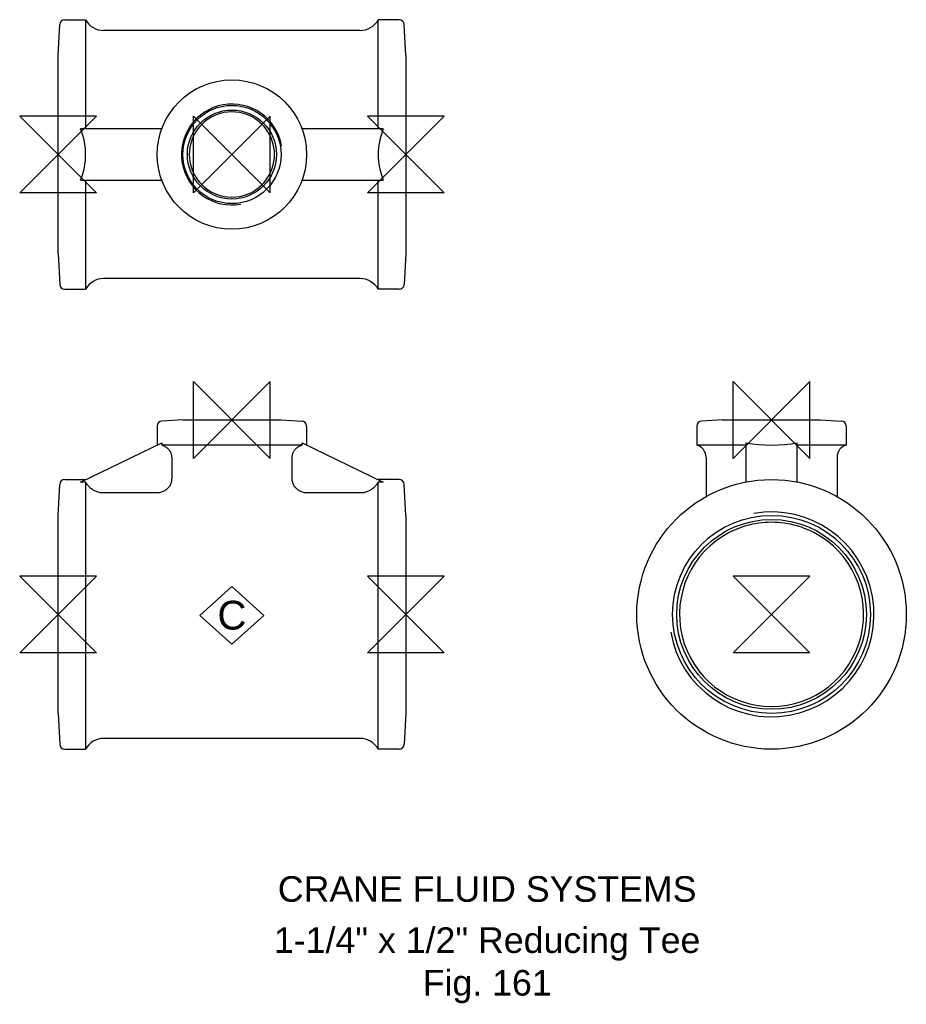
# Model space of a CAD drawing. Extents: x -8 to 166, y -76 to 116.
import ezdxf

# ---------------------------------------------------------------- set-up
doc = ezdxf.new("R2010")
doc.units = 0
doc.header["$MEASUREMENT"] = 0
doc.layers.get('0').update_dxf_attribs({"linetype": 'CONTINUOUS'})
for name, color, linetype in [('DETAIL', 2, 'CONTINUOUS'), ('ORIGIN', 6, 'CONTINUOUS'), ('SYMBOL', 3, 'CONTINUOUS')]:
    doc.layers.add(name, color=color, linetype=linetype)
doc.layers.add('TEXT', color=7, linetype='CONTINUOUS', lineweight=13)
doc.styles.add('fastrack', font='ARIAL.TTF')

# ---------------------------------------------------------------- blocks, each defined once
blk = doc.blocks.new('C Symbol')
at = {"layer": 'SYMBOL'}
for p, q in [((-10, 0), (0, 9)), ((0, 9), (10, 0)), ((0, -9), (-10, 0)), ((10, 0), (0, -9))]:
    blk.add_line(p, q, dxfattribs=at)
at = {"layer": 'SYMBOL', "insert": (0, 0), "char_height": 9, "attachment_point": 5, "style": 'fastrack'}
blk.add_mtext('C', dxfattribs=at)
blk = doc.blocks.new('ZPO')
at = {"layer": 'ORIGIN'}
for p, q in [((-20, 20), (20, -20)), ((20, 20), (-20, -20)), ((-20, -20), (-20, 20)), ((20, -20), (20, 20))]:
    blk.add_line(p, q, dxfattribs=at)

msp = doc.modelspace()

# ---------------------------------------------------------------- linework, layer by layer
at = {"layer": 'DETAIL'}
for p, q in [((1.32, 116.24), (5.4, 116.24)), ((5.4, 116.24), (5.4, 94.89)), ((62.6, 94.89), (62.6, 116.24)), ((66.68, 116.24), (62.6, 116.24)), ((0, 109.24), (0.32, 115.3)), ((59.08, 114.14), (8.92, 114.14)), ((68, 109.24), (67.68, 115.3)), ((0, 70.54), (0, 109.24)), ((68, 109.24), (68, 70.54)), ((20.28, 94.89), (4.41, 94.89)), ((63.59, 94.89), (47.72, 94.89)), ((4.41, 84.89), (20.28, 84.89)), ((5.4, 84.89), (5.4, 63.54)), ((47.72, 84.89), (63.59, 84.89)), ((62.6, 63.54), (62.6, 84.89)), ((0, 70.54), (0.32, 64.49)), ((68, 70.54), (67.68, 64.49)), ((59.08, 65.64), (8.92, 65.64)), ((1.32, 63.54), (5.4, 63.54)), ((66.68, 63.54), (62.6, 63.54)), ((19.4, 36.79), (19.4, 33.1)), ((24.4, 38), (20.35, 37.79)), ((24.4, 38), (43.6, 38)), ((43.6, 38), (47.65, 37.79)), ((48.6, 36.79), (48.6, 33.1)), ((124.92, 36.79), (124.92, 33.1)), ((129.92, 38), (125.87, 37.79)), ((129.92, 38), (149.12, 38)), ((149.12, 38), (153.17, 37.79)), ((154.12, 36.79), (154.12, 33.1)), ((4.41, 25.87), (20.28, 33.53)), ((20.28, 33.53), (20.28, 33.1)), ((47.72, 33.1), (20.28, 33.1)), ((47.72, 33.53), (63.59, 25.87)), ((47.72, 33.1), (47.72, 33.53)), ((134.52, 33.1), (124.92, 33.1)), ((134.52, 33.53), (134.52, 25.87)), ((144.52, 25.87), (144.52, 33.53)), ((154.12, 33.1), (144.52, 33.1)), ((22.22, 30.7), (22.22, 26.54)), ((45.78, 26.54), (45.78, 30.7)), ((126.72, 30.7), (126.72, 23.03)), ((152.32, 30.7), (152.32, 23.03)), ((0, 19.35), (0.32, 25.4)), ((1.32, 26.35), (5.4, 26.35)), ((5.4, 25.87), (4.41, 25.87)), ((5.4, 25.87), (5.4, -26.35)), ((66.68, 26.35), (62.6, 26.35)), ((63.59, 25.87), (62.6, 25.87)), ((62.6, -26.35), (62.6, 25.87)), ((68, 19.35), (67.68, 25.4)), ((19.23, 23.73), (8.92, 23.73)), ((59.08, 23.73), (48.77, 23.73)), ((0, -19.35), (0, 19.35)), ((68, 19.35), (68, -19.35)), ((0, -19.35), (0.32, -25.4)), ((68, -19.35), (67.68, -25.4)), ((59.08, -24.25), (8.92, -24.25)), ((1.32, -26.35), (5.4, -26.35)), ((66.68, -26.35), (62.6, -26.35))]:
    msp.add_line(p, q, dxfattribs=at)
at = {"layer": 'DETAIL', "flags": 128}
for points in [[(20.28, 33.1), (20.42, 33.06), (20.54, 33.02), (20.66, 32.96), (20.79, 32.91), (20.91, 32.84), (21.03, 32.77), (21.15, 32.69), (21.26, 32.6), (21.37, 32.52), (21.47, 32.43), (21.56, 32.33), (21.65, 32.23), (21.74, 32.12), (21.82, 32), (21.89, 31.88), (21.96, 31.76), (22.02, 31.64), (22.07, 31.52), (22.11, 31.38), (22.15, 31.25), (22.18, 31.11), (22.2, 30.97), (22.21, 30.83), (22.22, 30.7)], [(45.78, 30.7), (45.79, 30.83), (45.8, 30.97), (45.82, 31.11), (45.85, 31.25), (45.89, 31.38), (45.93, 31.52), (45.98, 31.64), (46.04, 31.76), (46.11, 31.88), (46.18, 32), (46.26, 32.12), (46.35, 32.23), (46.44, 32.33), (46.53, 32.43), (46.63, 32.52), (46.74, 32.6), (46.85, 32.69), (46.97, 32.77), (47.09, 32.84), (47.21, 32.91), (47.34, 32.96), (47.46, 33.02), (47.58, 33.06), (47.72, 33.1)], [(8.92, 23.73), (8.75, 23.73), (8.57, 23.75), (8.39, 23.77), (8.21, 23.79), (8.02, 23.83), (7.85, 23.88), (7.67, 23.93), (7.51, 23.99), (7.35, 24.06), (7.19, 24.13), (7.03, 24.21), (6.87, 24.31), (6.72, 24.41), (6.56, 24.51), (6.42, 24.63), (6.28, 24.74), (6.15, 24.86), (6.03, 24.98), (5.92, 25.12), (5.8, 25.26), (5.69, 25.4), (5.59, 25.55), (5.49, 25.71), (5.4, 25.87)], [(22.22, 26.54), (22.21, 26.35), (22.19, 26.16), (22.16, 25.97), (22.12, 25.79), (22.06, 25.61), (21.99, 25.43), (21.91, 25.26), (21.81, 25.09), (21.71, 24.94), (21.59, 24.79), (21.47, 24.64), (21.33, 24.51), (21.18, 24.39), (21.03, 24.27), (20.87, 24.17), (20.71, 24.08), (20.53, 24), (20.36, 23.93), (20.17, 23.87), (19.99, 23.82), (19.8, 23.78), (19.61, 23.75), (19.42, 23.73), (19.23, 23.73)], [(48.77, 23.73), (48.58, 23.73), (48.39, 23.75), (48.2, 23.78), (48.01, 23.82), (47.82, 23.87), (47.64, 23.93), (47.47, 24), (47.29, 24.08), (47.13, 24.17), (46.97, 24.27), (46.81, 24.39), (46.67, 24.51), (46.53, 24.65), (46.41, 24.79), (46.29, 24.94), (46.19, 25.1), (46.09, 25.26), (46.01, 25.43), (45.94, 25.61), (45.88, 25.79), (45.84, 25.98), (45.81, 26.16), (45.79, 26.35), (45.78, 26.54)], [(62.6, 25.87), (62.51, 25.71), (62.41, 25.55), (62.31, 25.4), (62.2, 25.26), (62.08, 25.12), (61.97, 24.98), (61.85, 24.86), (61.72, 24.74), (61.58, 24.63), (61.44, 24.51), (61.28, 24.41), (61.13, 24.31), (60.97, 24.21), (60.81, 24.13), (60.65, 24.06), (60.49, 23.99), (60.33, 23.93), (60.15, 23.88), (59.98, 23.83), (59.79, 23.79), (59.61, 23.77), (59.43, 23.75), (59.25, 23.73), (59.08, 23.73)]]:
    msp.add_lwpolyline(points, dxfattribs=at)
at = {"layer": 'DETAIL'}
for centre, radius in [((34, 89.89), 14.6), ((34, 89.89), 9.6), ((34, 89.89), 8.7), ((139.52, 0), 26.35), ((139.52, 0), 19.35), ((139.52, 0), 18.55)]:
    msp.add_circle(centre, radius, dxfattribs=at)
for centre, radius, start, end in [((1.32, 115.24), 1, 90, 177), ((8.92, 118.14), 4, 208.3594, 270), ((59.08, 118.14), 4, 270, 331.6406), ((66.68, 115.24), 1, 3, 90), ((34, 89.89), 9.86, 10, 280), ((34, 89.89), 8.33, 68.7789, 111.2211), ((34, 89.89), 8.33, 111.2211, 143.0924), ((34, 89.89), 8.33, 36.9076, 68.7789), ((34, 89.89), 8.33, 143.0924, 216.9076), ((34, 89.89), 8.33, 0, 36.9076), ((34, 89.89), 8.33, 323.0924, 0), ((34, 89.89), 8.33, 216.9076, 248.7789), ((34, 89.89), 8.33, 291.2211, 323.0924), ((34, 89.89), 8.33, 248.7789, 291.2211), ((8.92, 61.64), 4, 90, 151.6406), ((59.08, 61.64), 4, 28.3594, 90), ((1.32, 64.54), 1, 183, 270), ((66.68, 64.54), 1, 270, 357), ((20.4, 36.79), 1, 93, 180), ((47.6, 36.79), 1, 0, 87), ((125.92, 36.79), 1, 93, 180), ((153.12, 36.79), 1, 0, 87), ((124.22, 30.7), 2.5, 0, 73.7398), ((154.82, 30.7), 2.5, 106.2602, 180), ((1.32, 25.35), 1, 90, 177), ((66.68, 25.35), 1, 3, 90), ((139.52, 0), 20.03, 190, 100), ((139.52, 0), 18, 73.8724, 106.1276), ((139.52, 0), 18, 117.3066, 62.6934), ((139.52, 0), 18, 106.1276, 117.3066), ((139.52, 0), 18, 62.6934, 73.8724), ((8.92, -28.25), 4, 90, 151.6406), ((59.08, -28.25), 4, 28.3594, 90), ((1.32, -25.35), 1, 183, 270), ((66.68, -25.35), 1, 270, 357)]:
    msp.add_arc(centre, radius, start, end, dxfattribs=at)
for centre, major_axis, start_param, end_param in [((-49.25, 89.89), (-54.65, 0), 2.950682, 3.332504), ((117.25, 89.89), (-54.65, 0), 6.092274, 6.474096), ((139.52, 40.14), (-14.6, 0), 1.221256, 1.920336)]:
    msp.add_ellipse(centre, major_axis=major_axis, ratio=0.482143, start_param=start_param, end_param=end_param, dxfattribs=at)

# ---------------------------------------------------------------- block references
at = {"xscale": 0.625, "yscale": 0.625, "zscale": 0.625}
msp.add_blockref('C Symbol', (34, -0.19), dxfattribs=at)
at = {"layer": 'ORIGIN', "xscale": 0.375, "yscale": 0.375, "zscale": 0.375, "rotation": 90}
for p in [(0, 89.89), (68, 89.89), (0, 0), (68, 0), (139.52, 0)]:
    msp.add_blockref('ZPO', p, dxfattribs=at)
at = {"layer": 'ORIGIN', "xscale": 0.375, "yscale": 0.375, "zscale": 0.375}
for p in [(34, 89.89), (34, 38), (139.52, 38)]:
    msp.add_blockref('ZPO', p, dxfattribs=at)

# ---------------------------------------------------------------- texts
at = {"layer": 'TEXT', "char_height": 5, "attachment_point": 2, "style": 'fastrack'}
for s, insert in [('CRANE FLUID SYSTEMS', (83.91, -51.18)), ('\\A1;1-1/4" x 1/2" Reducing Tee\\PFig. 161', (83.91, -61.18))]:
    msp.add_mtext(s, dxfattribs=dict(at, insert=insert))

doc.saveas('drawing.dxf')
